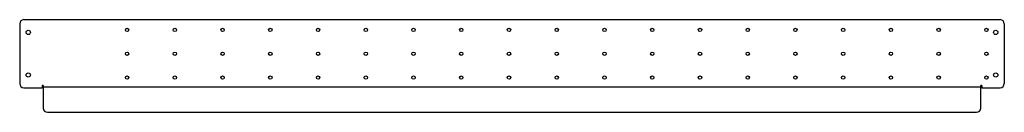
# Model space of a CAD drawing. Extents: x -28 to 1128, y -31 to 78.
import ezdxf
from ezdxf.lldxf.tags import DXFTag

# ---------------------------------------------------------------- set-up
doc = ezdxf.new("R2010")
doc.units = 0
for name, color, linetype in [('DOWN_CENTERLINES', 7, 'CONTINUOUS'), ('INTERIOR_LOOPS', 7, 'CONTINUOUS'), ('OUTER_LOOP', 7, 'CONTINUOUS')]:
    doc.layers.add(name, color=color, linetype=linetype)
tags = doc.linetypes.add('CENTER2', pattern=[28.575, 19.05, -3.175, 3.175, -3.175]).pattern_tags.tags
tags[10:11] = [DXFTag(74, 4), DXFTag(75, 0), DXFTag(340, '0'), DXFTag(46, 0.0), DXFTag(50, 0.0), DXFTag(44, 0.0), DXFTag(45, 0.0)]
tags[8:9] = [DXFTag(74, 4), DXFTag(75, 0), DXFTag(340, '0'), DXFTag(46, 0.0), DXFTag(50, 0.0), DXFTag(44, 0.0), DXFTag(45, 0.0)]
tags[6:7] = [DXFTag(74, 4), DXFTag(75, 0), DXFTag(340, '0'), DXFTag(46, 0.0), DXFTag(50, 0.0), DXFTag(44, 0.0), DXFTag(45, 0.0)]
tags[4:5] = [DXFTag(74, 4), DXFTag(75, 0), DXFTag(340, '0'), DXFTag(46, 0.0), DXFTag(50, 0.0), DXFTag(44, 0.0), DXFTag(45, 0.0)]

msp = doc.modelspace()

# ---------------------------------------------------------------- linework, layer by layer
at = {"layer": 'DOWN_CENTERLINES', "color": 4, "linetype": 'CENTER2'}
msp.add_line((0, -1.2), (1100, -1.2), dxfattribs=at)
at = {"layer": 'INTERIOR_LOOPS', "color": 3, "linetype": 'CONTINUOUS'}
for centre, radius in [((-17.5, 62.5), 2.5), ((98.5, 65.5), 2), ((154.5, 65.5), 2), ((210.5, 65.5), 2), ((266.5, 65.5), 2), ((322.5, 65.5), 2), ((378.5, 65.5), 2), ((434.5, 65.5), 2), ((490.5, 65.5), 2), ((546.5, 65.5), 2), ((602.5, 65.5), 2), ((658.5, 65.5), 2), ((714.5, 65.5), 2), ((770.5, 65.5), 2), ((826.5, 65.5), 2), ((882.5, 65.5), 2), ((938.5, 65.5), 2), ((994.5, 65.5), 2), ((1050.5, 65.5), 2), ((1106.5, 65.5), 2), ((1117.5, 62.5), 2.5), ((98.5, 37.5), 2), ((154.5, 37.5), 2), ((210.5, 37.5), 2), ((266.5, 37.5), 2), ((322.5, 37.5), 2), ((378.5, 37.5), 2), ((434.5, 37.5), 2), ((490.5, 37.5), 2), ((546.5, 37.5), 2), ((602.5, 37.5), 2), ((658.5, 37.5), 2), ((714.5, 37.5), 2), ((770.5, 37.5), 2), ((826.5, 37.5), 2), ((882.5, 37.5), 2), ((938.5, 37.5), 2), ((994.5, 37.5), 2), ((1050.5, 37.5), 2), ((1106.5, 37.5), 2), ((-17.5, 12.5), 2.5), ((1117.5, 12.5), 2.5), ((98.5, 9.5), 2), ((154.5, 9.5), 2), ((210.5, 9.5), 2), ((266.5, 9.5), 2), ((322.5, 9.5), 2), ((378.5, 9.5), 2), ((434.5, 9.5), 2), ((490.5, 9.5), 2), ((546.5, 9.5), 2), ((602.5, 9.5), 2), ((658.5, 9.5), 2), ((714.5, 9.5), 2), ((770.5, 9.5), 2), ((826.5, 9.5), 2), ((882.5, 9.5), 2), ((938.5, 9.5), 2), ((994.5, 9.5), 2), ((1050.5, 9.5), 2), ((1106.5, 9.5), 2)]:
    msp.add_circle(centre, radius, dxfattribs=at)
at = {"layer": 'OUTER_LOOP', "color": 3, "linetype": 'CONTINUOUS'}
for p, q in [((-27.5, 72.5), (-27.5, 2.5)), ((-22.5, 77.5), (1122.5, 77.5)), ((1127.5, 72.5), (1127.5, 2.5)), ((-1, 0), (-1, -2.5)), ((0, 0), (-1, 0)), ((0, 0), (0, -26.3)), ((1100, -26.3), (1100, 0)), ((1101, 0), (1100, 0)), ((1101, 0), (1101, -2.5)), ((-22.5, -2.5), (-1, -2.5)), ((1101, -2.5), (1122.5, -2.5)), ((5, -31.3), (1095, -31.3))]:
    msp.add_line(p, q, dxfattribs=at)
for centre, start, end in [((-22.5, 72.5), 90, 180), ((1122.5, 72.5), 0, 90), ((-22.5, 2.5), 180, 270), ((1122.5, 2.5), 270, 0), ((5, -26.3), 180, 270), ((1095, -26.3), 270, 0)]:
    msp.add_arc(centre, 5, start, end, dxfattribs=at)

doc.saveas('drawing.dxf')
